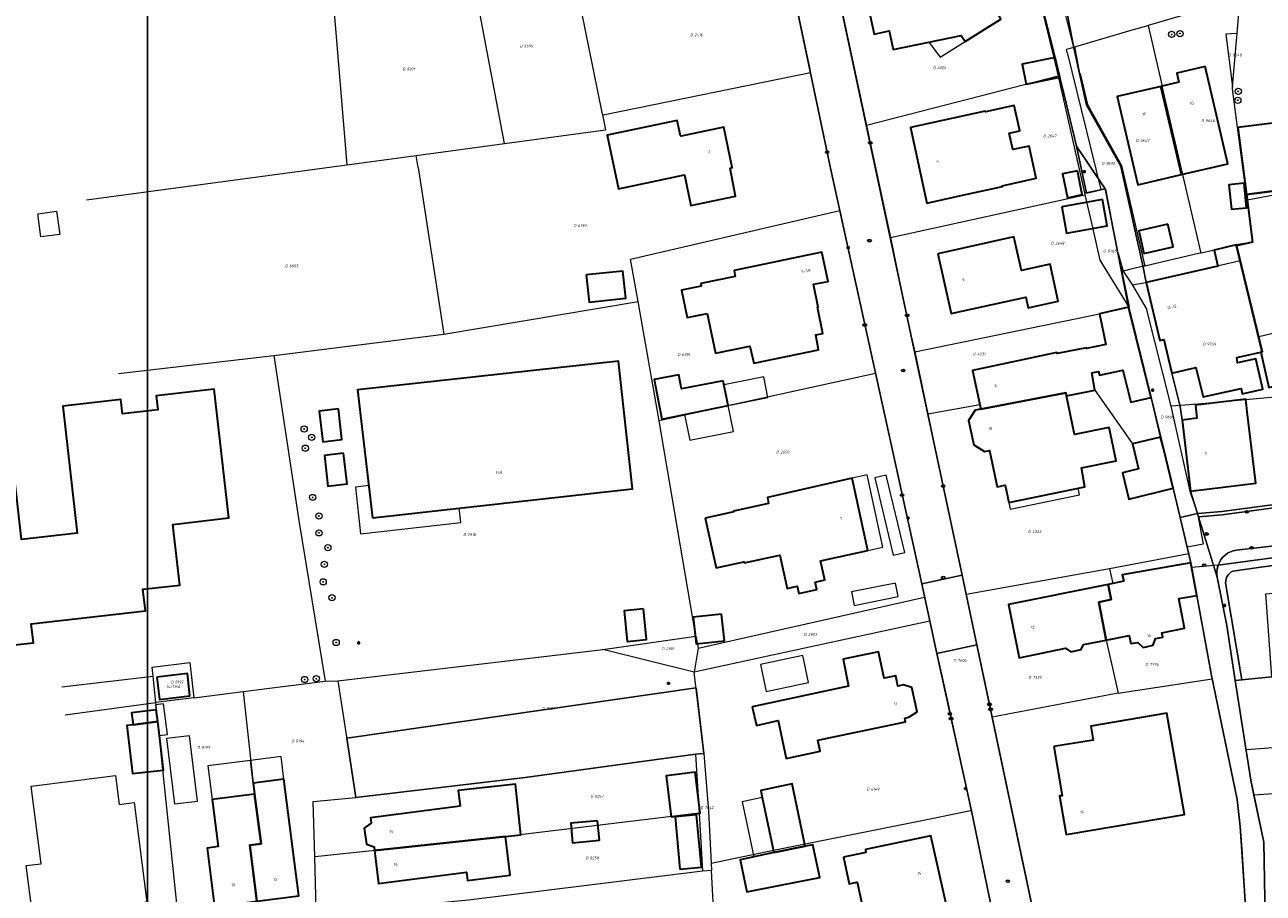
# Model space of a CAD drawing. Header units: metres. Extents: x 183765 to 187731, y 443805 to 446163.
# Tile 8 of 120: x 186034 to 186193, y 444282 to 444394. Entities that reach past the tile are written whole.
import ezdxf
from ezdxf.enums import TextEntityAlignment as Align

# ---------------------------------------------------------------- set-up
doc = ezdxf.new("R2010")
doc.units = ezdxf.units.M
doc.layers.get('0').update_dxf_attribs({"lineweight": 25})
for name, color, linetype, lineweight in [('B-WE-GR-BEPLANTING_CULTUUR_HEESTERS-GV', 90, 'Continuous', 18), ('B-WE-GR-BOOM-S', 253, 'Continuous', 25), ('B-WE-GR-HAAG-GV', 90, 'Continuous', 13), ('B-WE-IE-MEUBILAIR-S', 7, 'Continuous', 25), ('B-WE-OG-BEBOUWING-GV', 7, 'Continuous', 35), ('B-WE-OG-BEBOUWING-T18', 10, 'Continuous', 18), ('B-WE-OG-BEBOUWING_LUIFEL-GV', 7, 'Continuous', 18), ('B-WE-OG-BEBOUWING_OVERBOUWING-GV', 7, 'Continuous', 18), ('B-WE-OG-TERREIN_ERF-GV', 7, 'Continuous', 18), ('B-WE-VH-ONVERHARD_ZAND-GV', 210, 'Continuous', 18), ('B-WE-VH-OPENVERHARDING_BETONSTRAATSTEEN-GV', 90, 'Continuous', 18), ('B-WE-VH-OPENVERHARDING_STRAATBAKSTEEN-GV', 90, 'Continuous', 18), ('B-WE-VH-OPENVERHARDING_TEGEL-GV', 90, 'Continuous', 18)]:
    doc.layers.add(name, color=color, linetype=linetype, lineweight=lineweight)
doc.layers.add('B-WE-KG-GRENS_PERCEEL-G', color=7, linetype='Continuous', lineweight=13, true_color=0xa55252)
doc.layers.add('B-WE-KG-GRENS_PERCEEL-S', color=7, linetype='Continuous', lineweight=25, true_color=0xa55252)
doc.styles.add('NLCS-ISO', font='NLCS-ISO.ttf')
doc.styles.add('NLCS-ISO-M200-T18', font='NLCS-ISO.ttf', dxfattribs={"height": 0.36})

# ---------------------------------------------------------------- blocks, each defined once
blk = doc.blocks.new('SIE-MEUBILAIR_PAAL_LICHTMAST-SO')
for points in [[(-0.62, 0), (-1, 0)], [(-0.71, 0.71), (-0.44, 0.44)], [(0, 1), (0, 0.62)], [(0.44, 0.44), (0.71, 0.71)], [(1, 0), (0.62, 0)], [(-0.71, -0.71), (-0.44, -0.44)], [(0, -0.62), (0, -1)], [(0.44, -0.44), (0.71, -0.71)]]:
    blk.add_lwpolyline(points)
blk.add_circle((0, 0), 0.5)
blk = doc.blocks.new('SIE-MEUBILAIR_PUT_KOLK-SO')
blk.add_ellipse((0, 0), major_axis=(1.25, 0), ratio=0.54)
at = {"style": 'NLCS-ISO'}
blk.add_text('klk', height=0.75, dxfattribs=at).set_placement((0.03, 0), align=Align.MIDDLE_CENTER)
blk = doc.blocks.new('SIE-MEUBILAIR_PUT_BRANDKRAAN-SO')
blk.add_ellipse((0, 0), major_axis=(1.25, 0), ratio=0.54)
at = {"style": 'NLCS-ISO'}
blk.add_text('bk', height=0.75, dxfattribs=at).set_placement((0.03, 0), align=Align.MIDDLE_CENTER)
blk = doc.blocks.new('SIE-MEUBILAIR_PUT_RIOOLPUT-SO')
blk.add_ellipse((0, 0), major_axis=(1.25, 0), ratio=0.54)
at = {"style": 'NLCS-ISO'}
blk.add_text('ri', height=0.75, dxfattribs=at).set_placement((-0.04, 0.07), align=Align.MIDDLE_CENTER)
blk = doc.blocks.new('SGR-BOOM_GBKN-SO')
at = {"linetype": 'ByBlock', "lineweight": 18}
h = blk.add_hatch(color=0, dxfattribs=at)
h.dxf.hatch_style = 1
edge = h.paths.add_edge_path()
edge.add_arc((0, 0), 0.25, 0, 360)
at = {"color": 0, "linetype": 'ByBlock', "lineweight": 18}
for radius in [2, 0.25]:
    blk.add_circle((0, 0), radius, dxfattribs=at)
at = {"color": 0, "linetype": 'ByBlock', "lineweight": 18, "style": 'NLCS-ISO'}
blk.add_attdef('SOORT', (2.5, 0), '', height=1.5, dxfattribs=at)
blk = doc.blocks.new('SKG-PERCEELNUMMER-SO')
at = {"style": 'NLCS-ISO', "oblique": 10, "flags": 1}
for tag, p in [('GEMEENTECODE', (0, 2.55)), ('PERCEELGROOTTE', (0, -2.45))]:
    blk.add_attdef(tag, text='', height=1.8, dxfattribs=at).set_placement(p, align=Align.MIDDLE_CENTER)
at = {"style": 'NLCS-ISO', "oblique": 10}
blk.add_attdef('SECTIE', text='', height=1.8, dxfattribs=at).set_placement((-0.5, 0), align=Align.MIDDLE_RIGHT)
blk.add_attdef('PERCEELNUMMER', text='', height=1.8, dxfattribs=at).set_placement((0.5, 0), align=Align.MIDDLE_LEFT)

msp = doc.modelspace()

# ---------------------------------------------------------------- linework, layer by layer
msp.add_lwpolyline([(186049.481, 444796.829), (186901.387, 444796.829), (186901.387, 444165.242), (186049.481, 444165.242)], close=True)
at = {"layer": 'B-WE-GR-BEPLANTING_CULTUUR_HEESTERS-GV', "flags": 128}
for points in [[(186197.859, 444320.627), (186197.687, 444324.375), (186189.216, 444323.199)], [(186188.305, 444321.684), (186190.402, 444309.197), (186194.269, 444309.584), (186193.461, 444320.251), (186197.859, 444320.627)]]:
    msp.add_lwpolyline(points, dxfattribs=at)
at = {"layer": 'B-WE-GR-BEPLANTING_CULTUUR_HEESTERS-GV'}
msp.add_lwpolyline([(186189.216, 444323.199, 0.3043811), (186188.305, 444321.684)], format="xyb", dxfattribs=at)
at = {"layer": 'B-WE-GR-BEPLANTING_CULTUUR_HEESTERS-GV', "flags": 128}
msp.add_lwpolyline([(186120.12, 444308.153), (186075.154, 444301.701), (186076.329, 444294.053), (186098.119, 444296.612), (186120.064, 444299.615), (186121.134, 444299.695)], close=True, dxfattribs=at)
at = {"layer": 'B-WE-GR-HAAG-GV', "flags": 128}
for points in [[(186197.687, 444324.375), (186197.648, 444325.239), (186194.991, 444324.959), (186187.337, 444323.937)], [(186189.216, 444323.199), (186197.687, 444324.375)], [(186187.227, 444322.423), (186188.439, 444316.204), (186189.543, 444309.111), (186190.402, 444309.197), (186188.305, 444321.684)]]:
    msp.add_lwpolyline(points, dxfattribs=at)
at = {"layer": 'B-WE-GR-HAAG-GV'}
for points in [[(186187.337, 444323.937, 0.130761), (186187.227, 444322.423)], [(186188.305, 444321.684, -0.3043811), (186189.216, 444323.199)]]:
    msp.add_lwpolyline(points, format="xyb", dxfattribs=at)
at = {"layer": 'B-WE-KG-GRENS_PERCEEL-G', "flags": 128}
for points in [[(186127.866, 444420.219), (186132.211, 444399.977), (186134.762, 444387.804)], [(186163.572, 444416.786), (186162.313, 444416.745), (186166.378, 444399.893), (186168.721, 444390.577)], [(186160.944, 444410.656), (186161.069, 444410.089), (186166.2, 444389.235), (186166.734, 444386.88)], [(186136.695, 444405.643), (186142.084, 444380.521)], [(186103.697, 444403.379), (186108.006, 444382.195)], [(186095.447, 444378.207), (186091.006, 444401.874)], [(186073.16, 444399.758), (186075.164, 444375.471)], [(186187.18, 444396.002), (186183.459, 444394.9), (186178.32, 444393.392)], [(186189.777, 444392.394), (186190.083, 444396.066)], [(186178.111, 444393.331), (186176.406, 444392.831), (186168.99, 444390.656)], [(186178.32, 444393.392), (186178.111, 444393.331)], [(186178.32, 444393.392), (186180.134, 444385.604)], [(186189.777, 444392.394), (186188.333, 444392.281)], [(186188.333, 444392.281), (186189.204, 444385.52)], [(186189.204, 444385.52), (186189.739, 444391.943)], [(186189.739, 444391.943), (186189.777, 444392.394)], [(186168.721, 444390.577), (186167.81, 444390.31)], [(186167.905, 444389.92), (186167.81, 444390.31)], [(186167.905, 444389.92), (186172.216, 444372.294)], [(186168.892, 444390.627), (186168.721, 444390.577)], [(186168.892, 444390.627), (186168.895, 444390.61), (186168.891, 444390.485), (186169.507, 444387.214)], [(186168.99, 444390.656), (186168.892, 444390.627)], [(186134.853, 444387.371), (186134.762, 444387.804)], [(186108.371, 444381.972), (186134.853, 444387.371)], [(186138.619, 444369.585), (186137.436, 444375.04), (186134.853, 444387.371)], [(186166.734, 444386.88), (186142.084, 444380.521)], [(186166.734, 444386.88), (186170.134, 444371.876)], [(186169.507, 444387.214), (186169.578, 444387.23), (186170.499, 444383.221), (186174.888, 444375.381), (186176.539, 444368.355), (186177.891, 444362.452)], [(186185.138, 444364.121), (186180.134, 444385.604)], [(186189.184, 444385.279), (186189.204, 444385.52)], [(186189.842, 444380.307), (186189.184, 444385.279)], [(186108.006, 444382.195), (186108.054, 444381.957)], [(186108.054, 444381.957), (186108.064, 444381.909)], [(186108.064, 444381.909), (186108.371, 444381.972)], [(186108.064, 444381.909), (186108.46, 444379.962)], [(186095.447, 444378.207), (186108.46, 444379.962)], [(186142.084, 444380.521), (186143.541, 444373.728), (186145.148, 444366.142)], [(186191.086, 444370.942), (186189.842, 444380.307)], [(186084.086, 444376.675), (186095.447, 444378.207)], [(186075.164, 444375.471), (186084.086, 444376.675)], [(186084.323, 444375.148), (186084.086, 444376.675)], [(186041.647, 444370.952), (186075.164, 444375.471)], [(186084.323, 444375.148), (186087.652, 444353.691)], [(186170.134, 444371.876), (186172.216, 444372.294)], [(186170.134, 444371.876), (186170.192, 444371.622)], [(186172.216, 444372.294), (186172.799, 444372.411)], [(186174.483, 444364.047), (186172.799, 444372.411)], [(186204.554, 444369.627), (186200.007, 444370.574), (186199.607, 444372.501), (186191.086, 444370.942)], [(186145.148, 444366.142), (186170.192, 444371.622)], [(186170.192, 444371.622), (186171.055, 444367.817), (186172.119, 444363.218), (186175.824, 444357.173)], [(186191.086, 444370.942), (186191.782, 444365.543), (186189.676, 444365.166)], [(186112.653, 444357.896), (186111.699, 444363.333), (186138.619, 444369.585)], [(186138.619, 444369.585), (186143.215, 444348.622)], [(186145.148, 444366.142), (186147.329, 444355.436), (186148.268, 444351.414)], [(186174.483, 444364.047), (186175.866, 444357.182)], [(186174.483, 444364.047), (186175.113, 444361.792)], [(186184.985, 444364.086), (186177.891, 444362.452)], [(186185.138, 444364.121), (186184.985, 444364.086)], [(186189.676, 444365.166), (186186.644, 444364.468), (186185.138, 444364.121)], [(186177.769, 444362.424), (186176.267, 444362.078)], [(186192.56, 444353.336), (186190.155, 444363.118), (186178.039, 444360.295), (186176.321, 444359.985)], [(186177.891, 444362.452), (186177.769, 444362.424)], [(186176.267, 444362.078), (186175.113, 444361.792)], [(186175.113, 444361.792), (186176.321, 444359.985)], [(186176.321, 444359.985), (186178.058, 444357.002), (186181.258, 444344.401)], [(186087.652, 444353.691), (186112.653, 444357.896)], [(186115.353, 444342.539), (186112.653, 444357.896)], [(186148.268, 444351.414), (186172.046, 444356.306), (186175.799, 444357.167), (186175.824, 444357.173)], [(186175.824, 444357.173), (186175.866, 444357.182)], [(186175.824, 444357.173), (186178.718, 444345.546), (186179.404, 444342.681), (186179.945, 444340.423)], [(186205.346, 444354.436), (186203.193, 444354.883), (186202.81, 444353.051), (186196.143, 444354.468), (186196.182, 444354.217), (186192.56, 444353.336)], [(186065.748, 444350.943), (186087.652, 444353.691)], [(186203.375, 444347.58), (186193.879, 444346.83), (186192.833, 444351.353), (186193.025, 444351.394), (186192.56, 444353.336)], [(186148.268, 444351.414), (186149.963, 444343.41)], [(186045.761, 444348.614), (186065.748, 444350.943)], [(186065.748, 444350.943), (186068.984, 444329.704), (186072.373, 444309)], [(186143.215, 444348.622), (186115.353, 444342.539)], [(186143.215, 444348.622), (186146.564, 444333.375), (186147.443, 444329.407), (186149.171, 444321.528), (186149.276, 444321.056), (186149.535, 444319.831)], [(186149.963, 444343.41), (186156.647, 444344.649), (186156.783, 444344.028), (186167.709, 444346.142), (186167.808, 444345.732), (186171.48, 444346.473), (186176.323, 444339.555), (186179.945, 444340.423)], [(186205.064, 444346.506), (186185.187, 444344.734)], [(186185.187, 444344.734), (186182.546, 444344.491)], [(186149.963, 444343.41), (186151.468, 444336.307), (186154.886, 444320.172)], [(186182.546, 444344.491), (186181.258, 444344.401)], [(186181.258, 444344.401), (186183.677, 444333.489)], [(186120.1, 444314.821), (186115.353, 444342.539)], [(186179.945, 444340.423), (186183.338, 444326.261)], [(186183.677, 444333.489), (186184.667, 444330.614)], [(186184.667, 444330.614), (186187.793, 444330.866), (186199.496, 444332.418), (186199.676, 444332.427)], [(186184.667, 444330.614), (186185.409, 444326.642), (186183.338, 444326.261)], [(186183.338, 444326.261), (186183.544, 444325.401)], [(186187.337, 444323.937), (186194.991, 444324.959), (186199.913, 444325.477), (186204.434, 444325.827), (186208.384, 444326.035)], [(186183.544, 444325.401), (186173.347, 444323.488)], [(186183.931, 444323.647), (186183.823, 444324.235), (186183.544, 444325.401)], [(186173.347, 444323.488), (186154.886, 444320.172)], [(186173.347, 444323.488), (186173.759, 444321.589), (186173.214, 444321.48), (186173.575, 444319.543), (186171.966, 444319.186), (186172.934, 444314.306), (186174.456, 444307.481)], [(186187.337, 444323.937), (186183.931, 444323.647)], [(186186.565, 444309.341), (186186.483, 444309.738), (186184.59, 444320.049), (186184.527, 444320.399), (186183.931, 444323.647)], [(186189.543, 444309.109), (186188.439, 444316.204), (186187.234, 444322.387), (186187.192, 444322.617), (186187.173, 444322.853), (186187.183, 444323.193), (186187.205, 444323.41), (186187.27, 444323.701), (186187.337, 444323.937)], [(186120.413, 444313.256), (186149.535, 444319.831)], [(186149.535, 444319.831), (186149.801, 444318.653), (186149.845, 444318.453), (186149.877, 444318.305), (186149.956, 444317.94), (186150.06, 444317.474), (186150.209, 444316.747)], [(186154.886, 444320.172), (186158.226, 444304.407)], [(186149.035, 444316.498), (186129.354, 444312.247)], [(186150.209, 444316.747), (186149.035, 444316.498)], [(186150.209, 444316.747), (186150.384, 444316.014), (186150.745, 444314.349), (186152.559, 444306.078), (186155.559, 444292.397)], [(186108.118, 444313.101), (186120.1, 444314.821)], [(186120.1, 444314.821), (186120.413, 444313.256)], [(186074.02, 444309.079), (186101.255, 444312.293), (186108.118, 444313.101)], [(186119.877, 444310.182), (186108.118, 444313.101)], [(186120.413, 444313.256), (186119.877, 444310.182)], [(186050.227, 444309.654), (186050.092, 444310.84), (186054.967, 444311.414), (186055.449, 444306.863)], [(186129.354, 444312.247), (186119.877, 444310.182)], [(186038.445, 444308.273), (186050.227, 444309.654)], [(186050.587, 444306.286), (186050.227, 444309.654)], [(186121.134, 444299.695), (186119.877, 444310.182)], [(186061.792, 444307.711), (186072.373, 444309)], [(186072.373, 444309), (186074.02, 444309.079)], [(186074.02, 444309.079), (186076.329, 444294.053)], [(186174.456, 444307.481), (186186.565, 444309.341)], [(186186.565, 444309.341), (186189.786, 444293.808), (186190.178, 444290.297), (186190.369, 444287.384), (186190.673, 444282.728), (186191.12, 444275.561)], [(186189.543, 444309.109), (186193.544, 444309.527)], [(186190.932, 444300.183), (186189.543, 444309.109)], [(186055.449, 444306.863), (186050.587, 444306.286)], [(186055.449, 444306.863), (186061.792, 444307.711)], [(186061.792, 444307.711), (186063.108, 444295.897), (186064.117, 444288.104), (186062.653, 444287.893), (186064.221, 444275.528)], [(186174.456, 444307.481), (186158.226, 444304.407)], [(186038.881, 444304.679), (186050.587, 444306.286)], [(186053.925, 444274.227), (186050.587, 444306.286)], [(186158.226, 444304.407), (186163.866, 444277.784), (186165.303, 444271.001)], [(186204.386, 444301.207), (186191.041, 444300.186), (186190.932, 444300.183)], [(186191.941, 444294.349), (186191.542, 444296.264), (186190.932, 444300.183)], [(186076.329, 444294.053), (186098.119, 444296.612), (186120.064, 444299.615)], [(186120.064, 444299.615), (186121.134, 444299.695)], [(186120.064, 444299.615), (186120.539, 444292.034)], [(186121.134, 444299.695), (186121.706, 444292.282), (186122.055, 444285.606)], [(186235.493, 444296.219), (186213.392, 444294.362), (186213.297, 444295.772), (186209.141, 444295.507), (186191.941, 444294.349)], [(186071.043, 444286.426), (186070.844, 444293.519), (186076.329, 444294.053)], [(186193.203, 444288.289), (186191.941, 444294.349)], [(186150.255, 444291.282), (186155.438, 444292.37)], [(186155.438, 444292.37), (186155.559, 444292.397)], [(186155.559, 444292.397), (186155.578, 444292.31), (186157.862, 444281.323), (186158.646, 444277.717)], [(186120.539, 444292.034), (186093.563, 444288.769), (186071.043, 444286.426)], [(186120.539, 444292.034), (186120.951, 444284.556)], [(186122.055, 444285.606), (186130.312, 444287.303), (186150.255, 444291.282)], [(186071.297, 444276.422), (186071.043, 444286.426)], [(186120.951, 444284.556), (186090.837, 444280.854), (186075.547, 444279.362), (186075.77, 444277.093)], [(186122.105, 444284.655), (186120.951, 444284.556)], [(186122.055, 444285.606), (186122.105, 444284.655)], [(186122.404, 444278.936), (186122.105, 444284.655)]]:
    msp.add_lwpolyline(points, dxfattribs=at)
at = {"layer": 'B-WE-OG-BEBOUWING-GV', "flags": 128}
for points in [[(186154.759, 444391.357), (186159.368, 444394.24), (186157.251, 444398.841), (186156.36, 444398.431), (186155.838, 444400.956), (186153.305, 444400.427), (186153.286, 444400.519), (186143.781, 444398.519), (186143.918, 444397.865), (186141.949, 444397.452), (186143.047, 444392.294), (186145.001, 444392.704), (186145.504, 444390.308), (186150.094, 444391.262), (186154.274, 444392.132)], [(186166.334, 444389.306), (186162.103, 444388.429), (186162.635, 444385.858), (186166.953, 444386.753)], [(186185.672, 444388.128), (186182.015, 444387.275), (186182.295, 444386.108), (186179.938, 444385.56), (186182.605, 444374.213), (186188.595, 444375.599)], [(186179.938, 444385.56), (186174.354, 444384.261), (186176.98, 444372.911), (186182.605, 444374.213)], [(186154.048, 444371.471), (186159.589, 444372.672), (186159.539, 444372.773), (186163.892, 444373.752), (186162.992, 444377.866), (186160.891, 444377.441), (186160.427, 444379.553), (186161.818, 444379.85), (186161.076, 444383.123), (186157.374, 444382.311), (186157.324, 444382.402), (186147.708, 444380.264), (186149.822, 444370.555)], [(186197.784, 444381.264), (186189.881, 444380.293), (186190.995, 444371.652), (186197.661, 444372.511), (186198.911, 444372.668), (186198.819, 444373.37), (186202.002, 444373.771), (186201.032, 444381.663)], [(186118.102, 444379.194), (186117.668, 444381.176), (186108.662, 444379.277), (186110.144, 444372.401), (186118.62, 444374.181), (186119.439, 444370.237), (186125.213, 444371.454), (186124.502, 444375.027), (186124.783, 444375.117), (186123.686, 444380.311), (186118.224, 444379.167)], [(186169.227, 444374.71), (186167.314, 444374.33), (186167.931, 444371.23), (186169.831, 444371.678)], [(186190.686, 444373.097), (186188.726, 444372.903), (186189.036, 444369.767), (186190.996, 444369.961)], [(186219.51, 444365.653), (186219.686, 444366.476), (186197.867, 444371.02), (186197.661, 444372.511), (186190.995, 444371.652), (186191.782, 444365.543), (186189.721, 444365.067), (186193.025, 444351.394), (186192.834, 444351.352), (186193.88, 444346.829), (186197.764, 444347.727), (186197.51, 444348.824), (186203.38, 444347.577), (186203.785, 444349.483), (186204.468, 444352.699), (186208.763, 444351.787), (186209.36, 444354.6), (186211.194, 444354.212), (186211.447, 444355.341), (186216.18, 444354.351), (186217.054, 444354.168)], [(186167.212, 444370.067), (186167.831, 444366.671), (186173.051, 444367.622), (186172.432, 444371.019)], [(186180.852, 444367.851), (186177.109, 444366.985), (186177.785, 444364.062), (186181.529, 444364.929)], [(186151.245, 444364.029), (186152.985, 444356.352), (186162.581, 444358.44), (186162.898, 444357.088), (186166.76, 444357.939), (186165.693, 444362.674), (186162, 444361.862), (186161.032, 444366.226)], [(186121.553, 444356.337), (186122.63, 444351.252), (186127.06, 444352.146), (186127.56, 444349.951), (186135.876, 444351.67), (186135.528, 444353.592), (186136.453, 444353.768), (186135.756, 444357.143), (186135.846, 444357.153), (186135.254, 444360.116), (186137.115, 444360.461), (186136.325, 444364.215), (186125.038, 444361.871), (186125.156, 444361.09), (186120.743, 444360.19), (186120.772, 444359.85), (186118.241, 444359.326), (186118.971, 444355.823)], [(186189.721, 444365.067), (186189.676, 444365.166), (186186.815, 444364.5), (186187.286, 444362.454), (186178.077, 444360.333), (186179.838, 444352.876), (186180.358, 444352.985), (186181.367, 444348.671), (186181.526, 444348.709), (186184.459, 444349.404), (186185.399, 444345.61), (186190.292, 444346.699), (186190.42, 444346.018), (186193.082, 444346.602), (186192.182, 444350.496), (186189.851, 444350.011), (186189.723, 444350.672), (186192.834, 444351.352), (186193.025, 444351.394)], [(186105.991, 444361.3), (186106.37, 444357.803), (186111.08, 444358.313), (186110.701, 444361.81)], [(186175.799, 444357.167), (186172.046, 444356.306), (186172.876, 444352.332), (186170.384, 444351.828), (186170.385, 444351.918), (186166.612, 444351.177), (186166.583, 444351.317), (186155.696, 444348.992), (186156.783, 444344.028), (186167.709, 444346.142), (186167.808, 444345.732), (186171.48, 444346.473), (186171.066, 444348.725), (186171.927, 444348.873), (186172.045, 444348.403), (186175.047, 444349.036), (186176.077, 444344.912), (186178.718, 444345.546)], [(186078.483, 444330.033), (186111.951, 444333.773), (186110.12, 444350.198), (186076.514, 444346.524)], [(186123.596, 444347.692), (186118.262, 444346.634), (186117.917, 444348.445), (186114.745, 444347.853), (186115.693, 444342.75), (186124.238, 444344.5)], [(186021.795, 444342.177), (186023.623, 444326.174), (186018.17, 444325.489), (186019.312, 444316.026), (186031.938, 444317.467), (186032.371, 444313.68), (186034.808, 444313.958), (186034.529, 444316.399), (186049.224, 444318.077), (186048.908, 444320.844), (186053.638, 444321.384), (186052.745, 444329.204), (186059.987, 444330.032), (186058.095, 444346.596), (186050.619, 444345.742), (186050.825, 444343.938), (186046.256, 444343.416), (186046.045, 444345.268), (186038.577, 444344.415), (186040.444, 444328.068), (186033.283, 444327.251), (186031.408, 444343.666), (186029.019, 444343.393), (186029.063, 444343.007)], [(186167.808, 444345.732), (186167.709, 444346.142), (186156.783, 444344.028), (186156.053, 444343.909), (186155.209, 444342.581), (186155.901, 444339.428), (186157.259, 444338.574), (186157.899, 444338.703), (186158.907, 444334.049), (186159.935, 444334.263), (186160.401, 444332.019), (186170.191, 444334.052), (186169.724, 444336.484), (186174.207, 444337.393), (186173.288, 444341.677), (186168.835, 444340.768)], [(186191.09, 444343.683), (186190.895, 444345.317), (186184.425, 444344.545), (186184.583, 444342.861), (186182.711, 444342.625), (186183.76, 444333.479), (186192.185, 444334.508)], [(186074.071, 444344.078), (186071.6, 444343.787), (186072.063, 444339.843), (186074.535, 444340.134)], [(186180.328, 444338.823), (186179.936, 444340.417), (186176.323, 444339.555), (186177.076, 444336.363), (186175.024, 444335.828), (186175.846, 444332.425), (186181.55, 444333.862)], [(186074.739, 444338.357), (186072.268, 444338.066), (186072.732, 444334.122), (186075.204, 444334.413)], [(186121.293, 444329.987), (186122.697, 444323.611), (186126.279, 444324.383), (186126.299, 444324.233), (186130.912, 444325.222), (186131.83, 444320.968), (186133.151, 444321.255), (186133.339, 444320.324), (186135.65, 444320.799), (186135.443, 444321.76), (186136.694, 444322.047), (186136.13, 444324.489), (186142.234, 444325.845), (186140.218, 444335.154), (186129.301, 444332.659), (186129.449, 444331.908), (186124.936, 444330.909), (186124.966, 444330.799)], [(186184.612, 444320.062), (186183.823, 444324.235), (186174.998, 444322.726), (186175.186, 444321.875), (186173.188, 444321.475), (186173.575, 444319.543), (186171.966, 444319.186), (186172.934, 444314.307), (186175.897, 444314.9), (186176.115, 444313.859), (186177.015, 444314.007), (186177.664, 444313.356), (186178.974, 444313.633), (186179.287, 444314.532), (186180.197, 444314.68), (186180.099, 444315.24), (186183.02, 444315.844), (186182.28, 444319.647)], [(186173.188, 444321.475), (186160.327, 444318.899), (186161.719, 444312.013), (186167.703, 444313.249), (186168.361, 444312.798), (186169.682, 444313.075), (186170.024, 444313.724), (186172.934, 444314.307), (186171.966, 444319.186), (186173.575, 444319.543)], [(186113.333, 444318.349), (186110.847, 444318.087), (186111.263, 444314.139), (186113.749, 444314.401)], [(186123.409, 444317.645), (186119.746, 444317.236), (186120.128, 444313.818), (186123.791, 444314.227)], [(186127.36, 444305.733), (186127.894, 444303.331), (186130.676, 444303.964), (186131.723, 444299.06), (186136.105, 444299.99), (186135.819, 444301.421), (186147.066, 444303.805), (186146.987, 444304.265), (186147.508, 444304.374), (186148.58, 444305.052), (186147.918, 444308.195), (186146.809, 444308.527), (186146.108, 444308.389), (186145.832, 444309.69), (186144.351, 444309.394), (186143.62, 444312.797), (186139.047, 444311.857), (186139.748, 444308.374)], [(186050.715, 444309.518), (186051.027, 444306.666), (186054.959, 444307.127), (186054.656, 444309.988)], [(186050.822, 444303.811), (186050.622, 444305.347), (186047.445, 444304.948), (186047.639, 444303.411)], [(186166.179, 444300.598), (186167.262, 444294.253), (186166.932, 444294.254), (186167.769, 444289.3), (186182.987, 444291.854), (186180.742, 444304.915), (186170.926, 444303.248), (186171.232, 444301.426)], [(186047.639, 444303.411), (186046.84, 444303.31), (186047.585, 444297.118), (186051.51, 444297.562), (186051.567, 444297.568), (186051.036, 444302.021), (186050.822, 444303.811)], [(186116.92, 444291.569), (186120.648, 444292.02), (186120.01, 444297.293), (186116.282, 444296.841)], [(186063.286, 444294.496), (186064.117, 444288.104), (186062.653, 444287.893), (186063.557, 444280.685), (186068.974, 444281.376), (186067.059, 444296.4), (186063.108, 444295.897)], [(186089.751, 444292.916), (186078.2, 444291.448), (186078.288, 444290.757), (186077.405, 444290.116), (186077.67, 444288.035), (186078.659, 444287.682), (186078.717, 444287.224), (186095.574, 444289.012), (186097.573, 444289.224), (186096.88, 444295.76), (186089.493, 444294.936)], [(186128.634, 444294.033), (186130.122, 444286.96), (186134.164, 444287.8), (186132.513, 444295.815), (186128.441, 444294.955)], [(186062.653, 444287.893), (186064.117, 444288.104), (186063.286, 444294.496), (186057.829, 444293.8), (186058.603, 444287.728), (186057.176, 444287.546), (186058.139, 444279.994), (186063.557, 444280.685)], [(186107.449, 444291.047), (186103.989, 444290.739), (186104.213, 444288.228), (186107.673, 444288.536)], [(186118.051, 444284.818), (186120.809, 444285.081), (186120.168, 444291.81), (186117.411, 444291.547)], [(186095.574, 444289.012), (186078.717, 444287.224), (186079.254, 444282.997), (186090.564, 444284.434), (186090.702, 444283.343), (186096.206, 444284.042)], [(186139.1, 444286.347), (186139.831, 444282.924), (186140.881, 444283.162), (186141.87, 444278.627), (186143.711, 444278.993), (186143.83, 444278.683), (186152.265, 444280.513), (186150.358, 444289.111), (186141.942, 444287.341), (186141.982, 444286.97)], [(186134.164, 444287.8), (186130.122, 444286.96), (186125.779, 444286.04), (186126.639, 444281.888), (186131.188, 444282.787), (186136.035, 444283.745), (186135.135, 444287.958)]]:
    msp.add_lwpolyline(points, close=True, dxfattribs=at)
at = {"layer": 'B-WE-OG-BEBOUWING_LUIFEL-GV', "flags": 128}
for points in [[(186154.274, 444392.132), (186150.094, 444391.262), (186151.553, 444389.351), (186154.759, 444391.357)], [(186124.238, 444344.5), (186118.634, 444343.352), (186119.316, 444340.021), (186124.92, 444341.168)], [(186140.218, 444335.154), (186142.234, 444325.845), (186144.161, 444326.262), (186142.145, 444335.571)], [(186077.987, 444334.19), (186076.265, 444333.998), (186076.936, 444327.993), (186089.845, 444329.436), (186089.639, 444331.28), (186078.483, 444330.033)], [(186169.308, 444333.869), (186160.401, 444332.019), (186160.579, 444331.161), (186169.486, 444333.01)], [(186050.822, 444303.811), (186051.036, 444302.021), (186052.063, 444302.15), (186051.566, 444306.112), (186050.539, 444305.983), (186050.622, 444305.347)], [(186062.735, 444298.818), (186057.278, 444298.122), (186057.829, 444293.8), (186063.286, 444294.496), (186063.108, 444295.897)], [(186066.687, 444299.321), (186062.735, 444298.818), (186063.108, 444295.897), (186067.059, 444296.4)], [(186128.634, 444294.033), (186126.065, 444293.493), (186127.554, 444286.416), (186130.122, 444286.96)]]:
    msp.add_lwpolyline(points, close=True, dxfattribs=at)
at = {"layer": 'B-WE-OG-BEBOUWING_OVERBOUWING-GV', "flags": 128}
for points in [[(186123.705, 444347.15), (186124.238, 444344.5), (186129.36, 444345.53), (186128.827, 444348.18)], [(186145.504, 444325.229), (186146.982, 444325.583), (186144.598, 444335.534), (186143.12, 444335.18)], [(186140.129, 444320.503), (186140.481, 444318.763), (186146.141, 444319.908), (186145.789, 444321.648)], [(186129.151, 444307.691), (186134.613, 444308.856), (186133.875, 444312.317), (186128.413, 444311.152)], [(186052.962, 444293.221), (186055.915, 444293.578), (186054.898, 444301.98), (186051.945, 444301.623)]]:
    msp.add_lwpolyline(points, close=True, dxfattribs=at)
at = {"layer": 'B-WE-OG-TERREIN_ERF-GV', "flags": 128}
for points in [[(186161.486, 444428.087), (186168.743, 444390.529), (186170.403, 444383.139), (186174.794, 444375.258), (186177.687, 444362.304), (186178.077, 444360.333), (186187.286, 444362.454), (186186.815, 444364.5), (186189.676, 444365.166), (186189.721, 444365.067), (186191.782, 444365.543), (186190.995, 444371.652), (186189.881, 444380.293), (186197.784, 444381.264), (186201.032, 444381.663), (186202.002, 444373.771), (186198.819, 444373.37), (186198.911, 444372.668), (186197.661, 444372.511), (186197.867, 444371.02), (186219.686, 444366.476), (186219.51, 444365.653), (186219.988, 444365.565), (186224.861, 444364.662)], [(186191.132, 444275.373), (186190.718, 444282.045), (186190.178, 444290.297), (186189.786, 444293.808), (186186.483, 444309.738), (186184.612, 444320.062), (186182.28, 444319.647), (186183.02, 444315.844), (186180.099, 444315.24), (186180.197, 444314.68), (186179.287, 444314.532), (186178.974, 444313.633), (186177.664, 444313.356), (186177.015, 444314.007), (186176.115, 444313.859), (186175.897, 444314.9), (186172.934, 444314.307), (186170.024, 444313.724), (186169.682, 444313.075), (186168.361, 444312.798), (186167.703, 444313.249), (186161.719, 444312.013), (186160.327, 444318.899), (186173.188, 444321.475), (186175.186, 444321.875), (186174.998, 444322.726), (186183.823, 444324.235), (186182.442, 444330.082), (186181.55, 444333.862), (186175.846, 444332.425), (186175.024, 444335.828), (186177.076, 444336.363), (186176.323, 444339.555), (186179.936, 444340.417), (186178.718, 444345.546), (186176.077, 444344.912), (186175.047, 444349.036), (186172.045, 444348.403), (186171.927, 444348.873), (186171.066, 444348.725), (186171.48, 444346.473), (186167.808, 444345.732), (186168.835, 444340.768), (186173.288, 444341.677), (186174.207, 444337.393), (186169.724, 444336.484), (186170.191, 444334.052), (186160.401, 444332.019), (186159.935, 444334.263), (186158.907, 444334.049), (186157.899, 444338.703), (186157.259, 444338.574), (186155.901, 444339.428), (186155.209, 444342.581), (186156.053, 444343.909), (186156.783, 444344.028), (186155.696, 444348.992), (186166.583, 444351.317), (186166.612, 444351.177), (186170.385, 444351.918), (186170.384, 444351.828), (186172.876, 444352.332), (186172.046, 444356.306), (186175.799, 444357.167), (186173.493, 444368.944), (186173.475, 444369.033), (186172.823, 444372.362), (186172.81, 444372.381), (186170.381, 444371.808), (186169.116, 444377.87), (186167.205, 444385.716), (186166.953, 444386.753), (186162.635, 444385.858), (186162.103, 444388.429), (186166.334, 444389.306), (186161.069, 444410.089)], [(186136.625, 444405.982), (186154.362, 444322.645), (186156.26, 444313.688), (186165.338, 444270.834), (186173.947, 444233.911), (186175.613, 444227.656), (186177.348, 444221.911), (186183.553, 444204.021)], [(186186.008, 444182.735), (186182.481, 444190.882), (186179.97, 444197.528), (186175.152, 444211.472), (186171.974, 444221.415), (186170.761, 444225.671), (186168.597, 444233.921), (186162.957, 444257.878), (186157.862, 444281.323), (186155.578, 444292.31), (186151.133, 444312.581), (186149.171, 444321.528), (186137.436, 444375.04), (186132.211, 444399.977)], [(186193.88, 444346.829), (186192.834, 444351.352), (186189.723, 444350.672), (186189.851, 444350.011), (186192.182, 444350.496), (186193.082, 444346.602), (186190.42, 444346.018), (186190.292, 444346.699), (186185.399, 444345.61), (186184.459, 444349.404), (186181.526, 444348.709), (186181.367, 444348.671), (186182.465, 444344.361), (186182.711, 444342.625), (186184.583, 444342.861), (186184.425, 444344.545), (186190.895, 444345.317), (186191.09, 444343.683), (186192.185, 444334.508), (186183.76, 444333.479), (186184.667, 444330.614), (186184.708, 444330.617), (186187.793, 444330.866), (186199.496, 444332.418)], [(186264.18, 444321.333), (186263.92, 444321.605), (186237.797, 444325.237), (186233.717, 444325.597), (186221.321, 444325.169), (186220.881, 444321.33), (186220.151, 444311.282), (186209.46, 444310.754), (186204.479, 444310.37), (186199.223, 444309.965), (186194.269, 444309.584), (186190.402, 444309.197), (186189.543, 444309.111), (186191.542, 444296.264), (186193.203, 444288.289), (186193.754, 444259.185), (186193.691, 444241.296), (186193.347, 444217.519), (186193.284, 444205.034), (186190.752, 444201.65), (186187.466, 444200.068), (186194.005, 444181.249), (186194.615, 444179.493), (186194.827, 444178.884)]]:
    msp.add_lwpolyline(points, dxfattribs=at)
for points in [[(186159.368, 444394.24), (186154.759, 444391.357), (186154.274, 444392.132), (186150.094, 444391.262), (186145.504, 444390.308), (186145.001, 444392.704), (186143.047, 444392.294), (186141.949, 444397.452), (186143.918, 444397.865), (186143.781, 444398.519), (186153.286, 444400.519), (186153.305, 444400.427), (186155.838, 444400.956), (186156.36, 444398.431), (186157.251, 444398.841)], [(186179.938, 444385.56), (186182.295, 444386.108), (186182.015, 444387.275), (186185.672, 444388.128), (186188.595, 444375.599), (186182.605, 444374.213), (186176.98, 444372.911), (186174.354, 444384.261)], [(186159.539, 444372.773), (186159.589, 444372.672), (186154.048, 444371.471), (186149.822, 444370.555), (186147.708, 444380.264), (186157.324, 444382.402), (186157.374, 444382.311), (186161.076, 444383.123), (186161.818, 444379.85), (186160.427, 444379.553), (186160.891, 444377.441), (186162.992, 444377.866), (186163.892, 444373.752)], [(186108.662, 444379.277), (186117.668, 444381.176), (186118.102, 444379.194), (186118.224, 444379.167), (186123.686, 444380.311), (186124.783, 444375.117), (186124.502, 444375.027), (186125.213, 444371.454), (186119.439, 444370.237), (186118.62, 444374.181), (186110.144, 444372.401)], [(186169.831, 444371.678), (186167.931, 444371.23), (186167.314, 444374.33), (186169.227, 444374.71)], [(186190.686, 444373.097), (186190.996, 444369.961), (186189.036, 444369.767), (186188.726, 444372.903)], [(186167.212, 444370.067), (186172.432, 444371.019), (186173.051, 444367.622), (186167.831, 444366.671)], [(186035.764, 444366.195), (186035.361, 444369.163), (186037.785, 444369.492), (186038.188, 444366.524)], [(186177.109, 444366.985), (186180.852, 444367.851), (186181.529, 444364.929), (186177.785, 444364.062)], [(186161.032, 444366.226), (186162, 444361.862), (186165.693, 444362.674), (186166.76, 444357.939), (186162.898, 444357.088), (186162.581, 444358.44), (186152.985, 444356.352), (186151.245, 444364.029)], [(186121.553, 444356.337), (186118.971, 444355.823), (186118.241, 444359.326), (186120.772, 444359.85), (186120.743, 444360.19), (186125.156, 444361.09), (186125.038, 444361.871), (186136.325, 444364.215), (186137.115, 444360.461), (186135.254, 444360.116), (186135.846, 444357.153), (186135.756, 444357.143), (186136.453, 444353.768), (186135.528, 444353.592), (186135.876, 444351.67), (186127.56, 444349.951), (186127.06, 444352.146), (186122.63, 444351.252)], [(186105.991, 444361.3), (186110.701, 444361.81), (186111.08, 444358.313), (186106.37, 444357.803)], [(186078.483, 444330.033), (186076.514, 444346.524), (186110.12, 444350.198), (186111.951, 444333.773)], [(186124.238, 444344.5), (186115.693, 444342.75), (186114.745, 444347.853), (186117.917, 444348.445), (186118.262, 444346.634), (186123.596, 444347.692)], [(186018.17, 444325.489), (186023.623, 444326.174), (186021.795, 444342.177), (186029.063, 444343.007), (186029.019, 444343.393), (186031.408, 444343.666), (186033.283, 444327.251), (186040.444, 444328.068), (186038.577, 444344.415), (186046.045, 444345.268), (186046.256, 444343.416), (186050.825, 444343.938), (186050.619, 444345.742), (186058.095, 444346.596), (186059.987, 444330.032), (186052.745, 444329.204), (186053.638, 444321.384), (186048.908, 444320.844), (186049.224, 444318.077), (186034.529, 444316.399), (186034.808, 444313.958), (186032.371, 444313.68), (186031.938, 444317.467), (186019.312, 444316.026)], [(186072.063, 444339.843), (186071.6, 444343.787), (186074.071, 444344.078), (186074.535, 444340.134)], [(186072.732, 444334.122), (186072.268, 444338.066), (186074.739, 444338.357), (186075.204, 444334.413)], [(186140.218, 444335.154), (186142.234, 444325.845), (186136.13, 444324.489), (186136.694, 444322.047), (186135.443, 444321.76), (186135.65, 444320.799), (186133.339, 444320.324), (186133.151, 444321.255), (186131.83, 444320.968), (186130.912, 444325.222), (186126.299, 444324.233), (186126.279, 444324.383), (186122.697, 444323.611), (186121.293, 444329.987), (186124.966, 444330.799), (186124.936, 444330.909), (186129.449, 444331.908), (186129.301, 444332.659)], [(186111.263, 444314.139), (186110.847, 444318.087), (186113.333, 444318.349), (186113.749, 444314.401)], [(186120.128, 444313.818), (186119.746, 444317.236), (186123.409, 444317.645), (186123.791, 444314.227)], [(186130.676, 444303.964), (186127.894, 444303.331), (186127.36, 444305.733), (186139.748, 444308.374), (186139.047, 444311.857), (186143.62, 444312.797), (186144.351, 444309.394), (186145.832, 444309.69), (186146.108, 444308.389), (186146.809, 444308.527), (186147.918, 444308.195), (186148.58, 444305.052), (186147.508, 444304.374), (186146.987, 444304.265), (186147.066, 444303.805), (186135.819, 444301.421), (186136.105, 444299.99), (186131.723, 444299.06)], [(186050.715, 444309.518), (186054.656, 444309.988), (186054.959, 444307.127), (186051.027, 444306.666)], [(186075.154, 444301.701), (186120.12, 444308.153), (186121.134, 444299.695), (186120.064, 444299.615), (186098.119, 444296.612), (186076.329, 444294.053)], [(186046.84, 444303.31), (186047.639, 444303.411), (186047.445, 444304.948), (186050.622, 444305.347), (186050.822, 444303.811), (186051.036, 444302.021), (186051.567, 444297.568), (186051.51, 444297.562), (186047.585, 444297.118)], [(186166.932, 444294.254), (186167.262, 444294.253), (186166.179, 444300.598), (186171.232, 444301.426), (186170.926, 444303.248), (186180.742, 444304.915), (186182.987, 444291.854), (186167.769, 444289.3)], [(186039.952, 444296.199), (186045.367, 444296.884), (186045.838, 444293.164), (186047.793, 444293.411), (186049.409, 444280.562), (186042.066, 444279.633), (186034.722, 444278.703), (186033.889, 444285.279), (186035.801, 444285.522), (186034.537, 444295.513)], [(186120.648, 444292.02), (186116.92, 444291.569), (186116.282, 444296.841), (186120.01, 444297.293)], [(186063.557, 444280.685), (186058.139, 444279.994), (186057.176, 444287.546), (186058.603, 444287.728), (186057.829, 444293.8), (186063.286, 444294.496), (186063.108, 444295.897), (186067.059, 444296.4), (186068.974, 444281.376)], [(186095.574, 444289.012), (186096.206, 444284.042), (186090.702, 444283.343), (186090.564, 444284.434), (186079.254, 444282.997), (186078.717, 444287.224), (186078.659, 444287.682), (186077.67, 444288.035), (186077.405, 444290.116), (186078.288, 444290.757), (186078.2, 444291.448), (186089.751, 444292.916), (186089.493, 444294.936), (186096.88, 444295.76), (186097.573, 444289.224)], [(186134.164, 444287.8), (186135.135, 444287.958), (186136.035, 444283.745), (186131.188, 444282.787), (186126.639, 444281.888), (186125.779, 444286.04), (186130.122, 444286.96), (186128.634, 444294.033), (186128.441, 444294.955), (186132.513, 444295.815)], [(186104.213, 444288.228), (186103.989, 444290.739), (186107.449, 444291.047), (186107.673, 444288.536)], [(186120.168, 444291.81), (186120.809, 444285.081), (186118.051, 444284.818), (186117.411, 444291.547)], [(186140.881, 444283.162), (186139.831, 444282.924), (186139.1, 444286.347), (186141.982, 444286.97), (186141.942, 444287.341), (186150.358, 444289.111), (186152.265, 444280.513), (186143.83, 444278.683), (186143.711, 444278.993), (186141.87, 444278.627)]]:
    msp.add_lwpolyline(points, close=True, dxfattribs=at)
at = {"layer": 'B-WE-VH-ONVERHARD_ZAND-GV', "flags": 128}
for points in [[(186197.687, 444324.375), (186197.648, 444325.239), (186194.991, 444324.959), (186187.337, 444323.937)], [(186189.216, 444323.199), (186197.687, 444324.375)], [(186187.227, 444322.423), (186188.439, 444316.204), (186189.543, 444309.111), (186190.402, 444309.197), (186188.305, 444321.684)]]:
    msp.add_lwpolyline(points, dxfattribs=at)
at = {"layer": 'B-WE-VH-ONVERHARD_ZAND-GV'}
for points in [[(186187.337, 444323.937, 0.130761), (186187.227, 444322.423)], [(186188.305, 444321.684, -0.3043811), (186189.216, 444323.199)]]:
    msp.add_lwpolyline(points, format="xyb", dxfattribs=at)
at = {"layer": 'B-WE-VH-OPENVERHARDING_BETONSTRAATSTEEN-GV', "flags": 128}
msp.add_lwpolyline([(186154.362, 444322.645), (186149.171, 444321.528), (186151.133, 444312.581), (186156.26, 444313.688)], close=True, dxfattribs=at)
at = {"layer": 'B-WE-VH-OPENVERHARDING_STRAATBAKSTEEN-GV', "flags": 128}
for points in [[(186123.22, 444442.879), (186123.875, 444439.622), (186124.233, 444437.889), (186124.656, 444435.71), (186125.58, 444430.797), (186125.581, 444430.793), (186126.955, 444424.523), (186126.961, 444424.496), (186127.255, 444422.921), (186132.211, 444399.977), (186137.436, 444375.04), (186149.171, 444321.528), (186154.362, 444322.645), (186136.625, 444405.982)], [(186161.069, 444410.089), (186166.334, 444389.306), (186166.953, 444386.753), (186167.205, 444385.716), (186169.116, 444377.87), (186172.81, 444372.381), (186172.823, 444372.362), (186173.475, 444369.033), (186173.493, 444368.944), (186175.799, 444357.167), (186178.718, 444345.546), (186179.936, 444340.417), (186180.328, 444338.823), (186181.55, 444333.862), (186182.442, 444330.082), (186184.667, 444330.614), (186183.76, 444333.479), (186182.711, 444342.625), (186182.465, 444344.361), (186181.367, 444348.671), (186180.358, 444352.985), (186179.838, 444352.876), (186178.077, 444360.333), (186177.687, 444362.304), (186174.794, 444375.258), (186170.403, 444383.139), (186168.743, 444390.529), (186161.486, 444428.087)], [(186251.781, 444330.369), (186246.191, 444330.979), (186242.202, 444331.395), (186238.22, 444331.719), (186233.257, 444332.105), (186229.326, 444332.363), (186226.355, 444332.572), (186222.354, 444332.634), (186218.858, 444332.773), (186218.758, 444332.771), (186217.671, 444332.753), (186217.542, 444332.751), (186214.58, 444332.748), (186213.252, 444332.746), (186211.984, 444332.705), (186209.342, 444332.593), (186206.778, 444332.439), (186205.316, 444332.365), (186201.862, 444332.169), (186197.634, 444331.743), (186187.839, 444330.418), (186184.818, 444330.175), (186187.227, 444322.423)], [(186188.439, 444316.204), (186187.227, 444322.423), (186184.818, 444330.175), (186184.667, 444330.614), (186182.442, 444330.082), (186183.823, 444324.235), (186184.612, 444320.062), (186186.483, 444309.738), (186189.786, 444293.808), (186190.178, 444290.297), (186190.718, 444282.045), (186191.132, 444275.373), (186191.01, 444244.116), (186190.924, 444209)], [(186189.682, 444325.902), (186198.289, 444326.888), (186203.987, 444327.477), (186208.207, 444327.688), (186214.727, 444327.938), (186221.904, 444327.945), (186231.451, 444327.462), (186239.471, 444326.783), (186247.53, 444325.844), (186259.317, 444324.075), (186259.507, 444324.034), (186278.145, 444320.025), (186279.059, 444319.828), (186295.758, 444314.49), (186297.172, 444319.283), (186293.757, 444320.272), (186286.078, 444322.611), (186283.196, 444323.495), (186280.319, 444324.339), (186278.39, 444324.85), (186276.451, 444325.349), (186272.547, 444326.246), (186268.652, 444327.105)], [(186183.553, 444204.021), (186185.267, 444199.08), (186187.466, 444200.068), (186190.752, 444201.65), (186193.284, 444205.034), (186193.347, 444217.519), (186193.691, 444241.296), (186193.754, 444259.185), (186193.203, 444288.289), (186191.542, 444296.264), (186189.543, 444309.111), (186188.439, 444316.204)]]:
    msp.add_lwpolyline(points, dxfattribs=at)
for points in [[(186169.116, 444377.87), (186170.381, 444371.808), (186172.81, 444372.381)], [(186156.26, 444313.688), (186151.133, 444312.581), (186155.578, 444292.31), (186157.862, 444281.323), (186162.957, 444257.878), (186168.597, 444233.921), (186170.761, 444225.671), (186171.974, 444221.415), (186175.152, 444211.472), (186179.97, 444197.528), (186182.481, 444190.882), (186186.008, 444182.735), (186190.671, 444184.389), (186189.201, 444187.739), (186185.267, 444199.08), (186183.553, 444204.021), (186177.348, 444221.911), (186175.613, 444227.656), (186173.947, 444233.911), (186165.338, 444270.834)]]:
    msp.add_lwpolyline(points, close=True, dxfattribs=at)
at = {"layer": 'B-WE-VH-OPENVERHARDING_STRAATBAKSTEEN-GV'}
for points in [[(186187.337, 444323.937, -0.2775054), (186189.682, 444325.902)], [(186187.227, 444322.423, -0.130761), (186187.337, 444323.937)]]:
    msp.add_lwpolyline(points, format="xyb", dxfattribs=at)
at = {"layer": 'B-WE-VH-OPENVERHARDING_TEGEL-GV', "flags": 128}
for points in [[(186202.05, 444332.541), (186202.044, 444332.633), (186199.496, 444332.418), (186187.793, 444330.866), (186184.708, 444330.617), (186184.667, 444330.614), (186184.818, 444330.175), (186187.839, 444330.418), (186197.634, 444331.743), (186201.862, 444332.169)], [(186187.337, 444323.937), (186194.991, 444324.959), (186197.648, 444325.239), (186198.47, 444325.311), (186198.341, 444326.436), (186198.289, 444326.888), (186189.682, 444325.902)]]:
    msp.add_lwpolyline(points, dxfattribs=at)
at = {"layer": 'B-WE-VH-OPENVERHARDING_TEGEL-GV'}
msp.add_lwpolyline([(186189.682, 444325.902, 0.2775054), (186187.337, 444323.937)], format="xyb", dxfattribs=at)

# ---------------------------------------------------------------- block references
at = {"layer": 'B-WE-GR-BOOM-S', "xscale": 0.2, "yscale": 0.2, "zscale": 0.2}
for p in [(186181.348, 444392.263), (186182.419, 444392.366), (186189.925, 444384.937), (186189.877, 444383.788), (186069.664, 444341.48), (186070.641, 444340.407), (186069.808, 444339.009), (186070.753, 444332.666), (186071.567, 444330.274), (186071.562, 444328.104), (186072.718, 444326.201), (186072.263, 444324.062), (186072.117, 444321.802), (186073.243, 444319.759), (186073.789, 444313.997), (186069.727, 444309.236), (186071.227, 444309.333)]:
    msp.add_blockref('SGR-BOOM_GBKN-SO', p, dxfattribs=at)
at = {"layer": 'B-WE-IE-MEUBILAIR-S', "xscale": 0.2, "yscale": 0.2, "zscale": 0.2}
for name, p in [('SIE-MEUBILAIR_PUT_KOLK-SO', (186142.561, 444378.304)), ('SIE-MEUBILAIR_PUT_KOLK-SO', (186136.997, 444377.113)), ('SIE-MEUBILAIR_PAAL_LICHTMAST-SO', (186170.123, 444374.592)), ('SIE-MEUBILAIR_PUT_RIOOLPUT-SO', (186142.441, 444365.709)), ('SIE-MEUBILAIR_PAAL_LICHTMAST-SO', (186139.709, 444364.807)), ('SIE-MEUBILAIR_PUT_KOLK-SO', (186147.31, 444356.098)), ('SIE-MEUBILAIR_PUT_KOLK-SO', (186141.86, 444354.869)), ('SIE-MEUBILAIR_PUT_BRANDKRAAN-SO', (186146.796, 444349.003)), ('SIE-MEUBILAIR_PAAL_LICHTMAST-SO', (186178.899, 444346.468)), ('SIE-MEUBILAIR_PUT_KOLK-SO', (186151.947, 444334.123)), ('SIE-MEUBILAIR_PUT_KOLK-SO', (186146.641, 444332.959)), ('SIE-MEUBILAIR_PUT_KOLK-SO', (186191.02, 444330.821)), ('SIE-MEUBILAIR_PAAL_LICHTMAST-SO', (186147.41, 444330.033)), ('SIE-MEUBILAIR_PUT_RIOOLPUT-SO', (186185.847, 444327.971)), ('SIE-MEUBILAIR_PUT_KOLK-SO', (186191.653, 444326.177)), ('SIE-MEUBILAIR_PUT_BRANDKRAAN-SO', (186185.537, 444323.951)), ('SIE-MEUBILAIR_PUT_RIOOLPUT-SO', (186151.959, 444322.341)), ('SIE-MEUBILAIR_PAAL_LICHTMAST-SO', (186188.175, 444318.755)), ('SIE-MEUBILAIR_PAAL_LICHTMAST-SO', (186076.688, 444313.954)), ('SIE-MEUBILAIR_PAAL_LICHTMAST-SO', (186116.571, 444308.732)), ('SIE-MEUBILAIR_PUT_KOLK-SO', (186152.807, 444304.818)), ('SIE-MEUBILAIR_PUT_KOLK-SO', (186157.901, 444306.045)), ('SIE-MEUBILAIR_PUT_KOLK-SO', (186158.049, 444305.395)), ('SIE-MEUBILAIR_PUT_KOLK-SO', (186152.956, 444304.197)), ('SIE-MEUBILAIR_PAAL_LICHTMAST-SO', (186154.807, 444295.212)), ('SIE-MEUBILAIR_PUT_RIOOLPUT-SO', (186160.267, 444283.267))]:
    msp.add_blockref(name, p, dxfattribs=at)
at = {"layer": 'B-WE-KG-GRENS_PERCEEL-S', "xscale": 0.2, "yscale": 0.2, "zscale": 0.2}
for p, values in [((186097.871, 444390.779), {'PERCEELNUMMER': '6595', 'SECTIE': 'D'}), ((186119.828, 444392.187), {'PERCEELNUMMER': '2416', 'SECTIE': 'D'}), ((186189.089, 444389.612), {'PERCEELNUMMER': '9648', 'SECTIE': 'D'}), ((186082.777, 444387.793), {'PERCEELNUMMER': '8871', 'SECTIE': 'D'}), ((186151.082, 444387.969), {'PERCEELNUMMER': '4026', 'SECTIE': 'D'}), ((186185.625, 444381.154), {'PERCEELNUMMER': '9646', 'SECTIE': 'D'}), ((186165.268, 444379.204), {'PERCEELNUMMER': '2647', 'SECTIE': 'D'}), ((186177.2, 444378.605), {'PERCEELNUMMER': '9647', 'SECTIE': 'D'}), ((186172.801, 444375.666), {'PERCEELNUMMER': '9690', 'SECTIE': 'D'}), ((186104.805, 444367.64), {'PERCEELNUMMER': '6392', 'SECTIE': 'D'}), ((186166.267, 444365.389), {'PERCEELNUMMER': '2648', 'SECTIE': 'D'}), ((186172.986, 444364.392), {'PERCEELNUMMER': '9768', 'SECTIE': 'D'}), ((186067.653, 444362.475), {'PERCEELNUMMER': '6603', 'SECTIE': 'D'}), ((186118.197, 444351.041), {'PERCEELNUMMER': '6391', 'SECTIE': 'D'}), ((186156.214, 444351.141), {'PERCEELNUMMER': '4331', 'SECTIE': 'D'}), ((186185.793, 444352.401), {'PERCEELNUMMER': '9769', 'SECTIE': 'D'}), ((186180.383, 444343.016), {'PERCEELNUMMER': '9600', 'SECTIE': 'D'}), ((186130.878, 444338.498), {'PERCEELNUMMER': '2650', 'SECTIE': 'D'}), ((186090.6, 444327.872), {'PERCEELNUMMER': '2918', 'SECTIE': 'D'}), ((186163.319, 444328.278), {'PERCEELNUMMER': '4332', 'SECTIE': 'D'}), ((186134.452, 444315.031), {'PERCEELNUMMER': '2903', 'SECTIE': 'D'}), ((186116.165, 444313.195), {'PERCEELNUMMER': '2901', 'SECTIE': 'D'}), ((186153.717, 444311.693), {'PERCEELNUMMER': '7604', 'SECTIE': 'D'}), ((186178.441, 444311.176), {'PERCEELNUMMER': '7334', 'SECTIE': 'D'}), ((186163.37, 444309.515), {'PERCEELNUMMER': '7333', 'SECTIE': 'D'}), ((186052.938, 444308.914), {'PERCEELNUMMER': '8192', 'SECTIE': 'D'}), ((186100.754, 444305.476), {'PERCEELNUMMER': '3521', 'SECTIE': 'D'}), ((186056.356, 444300.496), {'PERCEELNUMMER': '8195', 'SECTIE': 'D'}), ((186068.487, 444301.316), {'PERCEELNUMMER': '8194', 'SECTIE': 'D'}), ((186142.531, 444295.123), {'PERCEELNUMMER': '6149', 'SECTIE': 'D'}), ((186106.972, 444294.206), {'PERCEELNUMMER': '8257', 'SECTIE': 'D'}), ((186121.135, 444292.763), {'PERCEELNUMMER': '7042', 'SECTIE': 'D'}), ((186106.344, 444286.262), {'PERCEELNUMMER': '8258', 'SECTIE': 'D'})]:
    msp.add_blockref('SKG-PERCEELNUMMER-SO', p, dxfattribs=at).add_auto_attribs(values)

# ---------------------------------------------------------------- texts
at = {"layer": 'B-WE-OG-BEBOUWING-T18', "style": 'NLCS-ISO-M200-T18'}
for s, rotation, p in [('1G', 13.1, (186183.936, 444383.41)), ('1F', 13.1, (186177.864, 444381.997)), ('3', 11.9, (186121.788, 444377.197)), ('4', 12.3, (186151.208, 444375.941)), ('5-5A', 11.9, (186134.274, 444361.823)), ('6', 12.8, (186154.553, 444360.743)), ('1C-1E', 13.3, (186181.391, 444357.179)), ('8', 12.4, (186158.68, 444347.055)), ('10', 12.4, (186157.997, 444341.54)), ('3', 6.5, (186185.719, 444338.337)), ('14A', 6.4, (186094.773, 444335.878)), ('7', 12.2, (186138.783, 444329.97)), ('12', 11.4, (186163.473, 444315.951)), ('14', 11.8, (186178.453, 444314.892)), ('11', 11.9, (186145.803, 444306.108)), ('16', 9.6, (186169.816, 444292.193)), ('14', 7.2, (186080.926, 444289.678)), ('16', 7.2, (186081.466, 444285.426)), ('15', 12.5, (186148.871, 444284.271)), ('10', 7.3, (186060.531, 444282.819)), ('12', 7.3, (186065.949, 444283.51))]:
    msp.add_text(s, height=0.36, rotation=rotation, dxfattribs=at).set_placement(p, align=Align.MIDDLE)
msp.add_text('14/TRA', height=0.36, dxfattribs=at).set_placement((186052.84, 444308.326), align=Align.MIDDLE)

doc.saveas('drawing.dxf')
